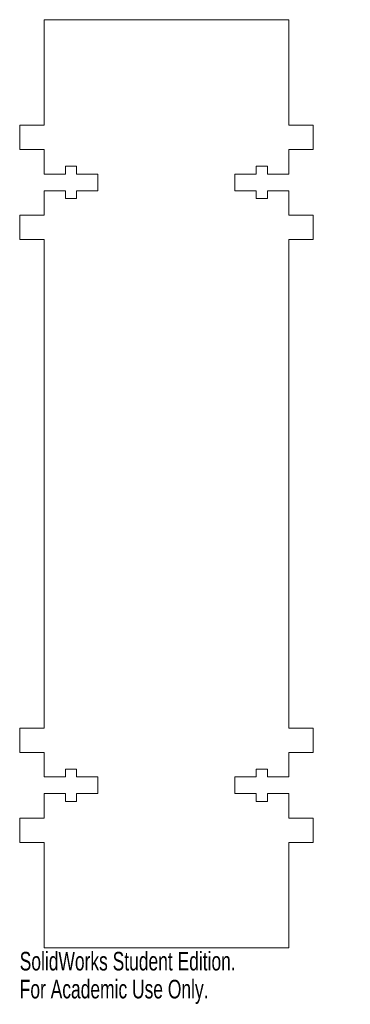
# Model space of a CAD drawing. Header units: inches. Extents: x -1.5 to 1.9, y -5.3 to 4.8.
import ezdxf

# ---------------------------------------------------------------- set-up
doc = ezdxf.new("R2010")
doc.units = ezdxf.units.IN
doc.header["$MEASUREMENT"] = 0
doc.styles.add('SLDTEXTSTYLE0', font='TXT', dxfattribs={"width": 0.7})

msp = doc.modelspace()

# ---------------------------------------------------------------- linework, layer by layer
at = {"color": 7, "linetype": 'Continuous', "lineweight": 15}
for p, q in [((-1.25, 4.75), (1.25, 4.75)), ((-1.25, 3.67), (-1.25, 4.75)), ((1.25, 3.67), (1.25, 4.75)), ((-1.5, 3.67), (-1.25, 3.67)), ((-1.5, 3.42), (-1.5, 3.67)), ((1.5, 3.67), (1.25, 3.67)), ((1.5, 3.42), (1.5, 3.67)), ((-1.25, 3.42), (-1.5, 3.42)), ((-1.25, 3.42), (-1.25, 3.17)), ((1.25, 3.42), (1.25, 3.17)), ((1.25, 3.42), (1.5, 3.42)), ((-1.032, 3.25), (-1.032, 3.17)), ((-0.918, 3.25), (-1.032, 3.25)), ((-0.918, 3.17), (-0.918, 3.25)), ((0.918, 3.17), (0.918, 3.25)), ((0.918, 3.25), (1.032, 3.25)), ((1.032, 3.25), (1.032, 3.17)), ((-1.032, 3.17), (-1.25, 3.17)), ((-0.7, 3.17), (-0.918, 3.17)), ((-0.7, 3), (-0.7, 3.17)), ((0.7, 3), (0.7, 3.17)), ((0.7, 3.17), (0.918, 3.17)), ((1.032, 3.17), (1.25, 3.17)), ((-1.25, 3), (-1.032, 3)), ((-1.25, 2.75), (-1.25, 3)), ((-1.032, 3), (-1.032, 2.92)), ((-0.918, 3), (-0.7, 3)), ((-0.918, 2.92), (-0.918, 3)), ((0.918, 3), (0.7, 3)), ((0.918, 2.92), (0.918, 3)), ((1.25, 3), (1.032, 3)), ((1.032, 3), (1.032, 2.92)), ((1.25, 2.75), (1.25, 3)), ((-1.032, 2.92), (-0.918, 2.92)), ((1.032, 2.92), (0.918, 2.92)), ((-1.25, 2.75), (-1.5, 2.75)), ((-1.5, 2.75), (-1.5, 2.5)), ((1.25, 2.75), (1.5, 2.75)), ((1.5, 2.75), (1.5, 2.5)), ((-1.5, 2.5), (-1.25, 2.5)), ((-1.25, -2.5), (-1.25, 2.5)), ((1.25, -2.5), (1.25, 2.5)), ((1.5, 2.5), (1.25, 2.5)), ((-1.5, -2.5), (-1.25, -2.5)), ((-1.5, -2.75), (-1.5, -2.5)), ((1.5, -2.5), (1.25, -2.5)), ((1.5, -2.75), (1.5, -2.5)), ((-1.25, -2.75), (-1.5, -2.75)), ((-1.25, -2.75), (-1.25, -3)), ((1.25, -2.75), (1.25, -3)), ((1.25, -2.75), (1.5, -2.75)), ((-1.032, -3), (-1.032, -2.92)), ((-1.032, -2.92), (-0.918, -2.92)), ((-0.918, -2.92), (-0.918, -3)), ((0.918, -2.92), (0.918, -3)), ((1.032, -2.92), (0.918, -2.92)), ((1.032, -3), (1.032, -2.92)), ((-1.25, -3), (-1.032, -3)), ((-0.918, -3), (-0.7, -3)), ((-0.7, -3), (-0.7, -3.17)), ((0.7, -3), (0.7, -3.17)), ((0.918, -3), (0.7, -3)), ((1.25, -3), (1.032, -3)), ((-1.032, -3.17), (-1.25, -3.17)), ((-1.25, -3.42), (-1.25, -3.17)), ((-1.032, -3.25), (-1.032, -3.17)), ((-0.7, -3.17), (-0.918, -3.17)), ((-0.918, -3.17), (-0.918, -3.25)), ((0.7, -3.17), (0.918, -3.17)), ((0.918, -3.17), (0.918, -3.25)), ((1.032, -3.17), (1.25, -3.17)), ((1.032, -3.25), (1.032, -3.17)), ((1.25, -3.42), (1.25, -3.17)), ((-0.918, -3.25), (-1.032, -3.25)), ((0.918, -3.25), (1.032, -3.25)), ((-1.25, -3.42), (-1.5, -3.42)), ((-1.5, -3.42), (-1.5, -3.67)), ((1.25, -3.42), (1.5, -3.42)), ((1.5, -3.42), (1.5, -3.67)), ((-1.5, -3.67), (-1.25, -3.67)), ((-1.25, -3.67), (-1.25, -4.75)), ((1.25, -4.75), (1.25, -3.67)), ((1.5, -3.67), (1.25, -3.67)), ((-1.25, -4.75), (1.25, -4.75))]:
    msp.add_line(p, q, dxfattribs=at)

# ---------------------------------------------------------------- texts
at = {"color": 7, "linetype": 'Continuous', "char_height": 0.1903, "attachment_point": 1, "style": 'SLDTEXTSTYLE0'}
for s, insert in [('SolidWorks Student Edition.', (-1.5, -4.79)), ('For Academic Use Only.', (-1.5, -5.076))]:
    msp.add_mtext(s, dxfattribs=dict(at, insert=insert))

doc.saveas('drawing.dxf')
